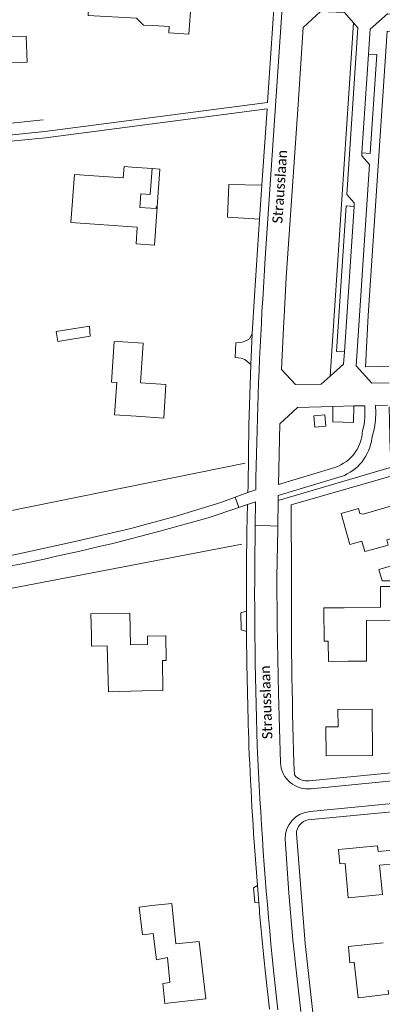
# Model space of a CAD drawing. Extents: x 177628 to 188968, y 384226 to 390673.
# Tile 77 of 256: x 182301 to 182390, y 385992 to 386234. Entities that reach past the tile are written whole.
import ezdxf

# ---------------------------------------------------------------- set-up
doc = ezdxf.new("R2010")
doc.units = 0
for name, color, linetype, lineweight in [('B01_F', 14, 'Continuous', 9), ('B01_T', 14, 'Continuous', 9), ('B11_S', 14, 'Continuous', 9), ('B14_F', 14, 'Continuous', 9), ('T03_F', 253, 'Continuous', 9), ('T22_F', 253, 'Continuous', 9), ('V00_F', 8, 'Continuous', 9), ('V00_T', 8, 'Continuous', 9), ('Z06', 7, 'Continuous', 9)]:
    doc.layers.add(name, color=color, linetype=linetype, lineweight=lineweight)
doc.styles.add('Legend', font='calibri.ttf')

msp = doc.modelspace()

# ---------------------------------------------------------------- linework, layer by layer
at = {"layer": 'B01_F', "linetype": 'Continuous'}
msp.add_lwpolyline([(182330.37, 386016.113), (182333.429, 386016.497)], dxfattribs=at)
at = {"layer": 'B01_T', "linetype": 'Continuous'}
for points in [[(182337.623, 386230.901), (182342.535, 386230.62), (182343.08, 386238.455), (182342.65, 386238.41), (182342.59, 386238.065), (182337.11, 386238.45), (182337.09, 386239.49), (182335.035, 386239.6), (182336.19, 386240.73), (182334.645, 386242.6), (182335.185, 386242.88), (182335.385, 386246.18), (182333.185, 386246.39), (182333.425, 386250.825), (182328.554, 386251.219)], [(182333.763, 386232.713), (182337.744, 386232.502), (182337.623, 386230.901)], [(182329.602, 386179.094), (182329.891, 386183.195), (182313.555, 386184.304), (182314.442, 386196.135), (182326.417, 386195.315), (182326.639, 386198.093), (182328.522, 386197.96)], [(182333.51, 386197.6), (182328.522, 386197.96)], [(182334.794, 386188.152), (182334.533, 386188.171), (182334.503, 386187.752), (182330.504, 386188.04), (182330.732, 386191.333), (182333.046, 386191.167), (182333.51, 386197.6)], [(182333.51, 386197.6), (182335.465, 386197.459), (182334.794, 386188.152)], [(182329.602, 386179.094), (182334.117, 386178.776), (182334.794, 386188.152)], [(182329.61, 386136.697), (182324.326, 386137.043), (182324.828, 386144.994), (182323.55, 386145.068), (182324.233, 386155.122)], [(182324.233, 386155.122), (182326.304, 386154.992)], [(182326.304, 386154.992), (182331.335, 386154.676), (182330.718, 386144.892), (182336.919, 386144.501), (182336.401, 386136.27), (182329.61, 386136.697)], [(182397.343, 386110.796), (182395.94, 386115.77), (182385.37, 386112.64), (182384.56, 386112.81), (182384.22, 386114.04), (182379.9, 386112.78), (182382.1, 386105.21), (182385.049, 386105.995)], [(182387.672, 386103.988), (182391.489, 386105.073), (182391.141, 386106.336), (182394.707, 386107.355), (182396.399, 386101.248), (182393.247, 386100.35), (182393.145, 386100.717), (182392.17, 386100.438), (182392.297, 386099.979), (182389.178, 386099.092), (182389.976, 386096.232), (182399.749, 386096.287), (182397.932, 386102.844), (182403.123, 386104.333), (182401.428, 386110.491), (182397.75, 386109.423), (182397.343, 386110.796)], [(182381.692, 386076.49), (182386.186, 386076.495), (182386.16, 386086.559), (182396.367, 386086.597), (182396.35, 386094.869), (182389.564, 386094.841), (182389.57, 386089.832), (182380.685, 386089.664)], [(182381.692, 386076.49), (182376.797, 386076.459), (182376.772, 386081.463), (182375.736, 386081.458), (182375.694, 386089.627), (182380.685, 386089.664)], [(182318.615, 386082.963), (182318.522, 386088.123), (182328.063, 386088.297), (182328.203, 386080.576), (182332.411, 386080.653), (182332.374, 386082.688), (182336.875, 386082.77), (182336.985, 386076.724), (182336.052, 386076.707), (182336.187, 386069.315), (182331.1, 386069.221)], [(182318.615, 386082.963), (182318.669, 386080.221), (182322.509, 386080.33), (182322.796, 386069.026), (182331.1, 386069.221)], [(182376.273, 386053.254), (182376.197, 386060.37), (182379.201, 386060.402), (182379.156, 386064.656), (182387.573, 386064.751), (182387.672, 386053.376), (182376.273, 386053.254)], [(182397.034, 386027.087), (182389.386, 386026.389), (182390.08, 386019.222), (182381.654, 386018.367), (182380.885, 386026.849), (182379.591, 386026.731), (182379.268, 386030.286), (182388.864, 386031.156), (182388.989, 386029.777), (182392.674, 386030.111), (182392.372, 386033.449), (182396.42, 386033.816)], [(182333.429, 386016.497), (182338.358, 386017.009), (182339.389, 386007.078), (182345.119, 386007.673), (182346.718, 385993.552), (182336.66, 385992.437), (182336.121, 385997.297)], [(182390.245, 386007.331), (182381.725, 386006.416), (182382.098, 386002.436), (182383.129, 386002.532), (182384.118, 385993.817), (182391.564, 385994.734), (182391.466, 385995.669)]]:
    msp.add_lwpolyline(points, dxfattribs=at)
at = {"layer": 'B11_S', "linetype": 'Continuous'}
for points in [[(182333.763, 386232.713), (182331.404, 386232.799), (182329.732, 386234.54), (182317.85, 386235.161), (182318.214, 386242.859), (182325.86, 386242.363), (182326.202, 386246.41), (182327.225, 386246.258)], [(182385.049, 386105.995), (182385.757, 386103.454), (182387.672, 386103.988)], [(182330.37, 386016.113), (182331.143, 386009.305), (182333.805, 386009.573), (182334.579, 386003.176), (182337.345, 386003.707), (182337.899, 385997.596), (182336.121, 385997.297)]]:
    msp.add_lwpolyline(points, dxfattribs=at)
at = {"layer": 'B14_F', "linetype": 'Continuous'}
for points in [[(182298.652, 386229.914), (182298.916, 386223.558), (182302.896, 386223.722), (182302.632, 386230.078), (182298.652, 386229.914)], [(182309.946, 386157.524), (182318.194, 386158.862), (182318.288, 386156.362), (182310.409, 386155.097), (182309.946, 386157.524)]]:
    msp.add_lwpolyline(points, dxfattribs=at)
at = {"layer": 'T03_F', "linetype": 'Continuous'}
for points in [[(182284.52, 386286.788), (182287.174, 386207.539), (182306.779, 386209.535)], [(182253.815, 386111.257), (182280.545, 386115.002), (182280.451, 386109.754), (182356.341, 386125.158)], [(182289.275, 386084.554), (182289.298, 386092.548), (182355.558, 386105.284)]]:
    msp.add_lwpolyline(points, dxfattribs=at)
at = {"layer": 'T22_F', "linetype": 'Continuous'}
for points in [[(182351.998, 386185.597), (182352.351, 386193.692)], [(182353.929, 386151.118), (182354.086, 386154.716)], [(182355.363, 386084.214), (182355.345, 386088.381)], [(182358.716, 386017.228), (182358.433, 386020.869)]]:
    msp.add_lwpolyline(points, dxfattribs=at)
at = {"layer": 'V00_F', "linetype": 'Continuous'}
for points in [[(182386.663, 386225.725), (182385.028, 386201.447)], [(182361.742, 386212.274), (182307.367, 386205.169), (182293.776, 386203.808), (182269.299, 386201.209), (182251.276, 386199.193), (182251.109, 386200.684), (182269.136, 386202.7), (182293.622, 386205.3), (182307.195, 386206.659), (182361.846, 386213.8)], [(182360.465, 386193.48), (182352.351, 386193.692)], [(182383.126, 386188.294), (182380.749, 386152.512)], [(182351.998, 386185.597), (182359.901, 386185.182)], [(182358.118, 386156.973), (182357.407, 386155.742), (182356.664, 386155.287), (182355.657, 386154.921), (182354.086, 386154.716)], [(182353.929, 386151.118), (182355.41, 386150.97), (182356.255, 386150.684), (182357.781, 386149.47)], [(182373.444, 386134.06), (182373.244, 386136.837), (182375.954, 386137.032), (182376.154, 386134.256), (182373.444, 386134.06)], [(182364.382, 386109.698), (182358.839, 386109.919)], [(182355.345, 386088.381), (182356.674, 386088.794)], [(182356.702, 386083.781), (182355.363, 386084.214)], [(182358.433, 386020.869), (182359.367, 386021.372)], [(182359.714, 386017.133), (182358.716, 386017.228)]]:
    msp.add_lwpolyline(points, dxfattribs=at)
at = {"layer": 'V00_T', "linetype": 'Continuous'}
for points in [[(182373.047, 386349.532), (182361.32, 386175.6), (182360.67, 386165.434)], [(182364.323, 386250.261), (182361.846, 386213.8)], [(182382.998, 386233.354), (182380.74, 386235.945), (182374.905, 386236.134), (182370.643, 386232.214), (182369.396, 386213.333), (182366.47, 386170.78), (182365.93, 386161.26), (182365.82, 386158.443), (182365.289, 386148.21), (182368.749, 386144.484), (182375.048, 386144.626), (182377.256, 386146.584)], [(182397.642, 386235.479), (182391.333, 386235.603), (182387.053, 386231.808), (182386.663, 386225.725)], [(182382.998, 386233.354), (182377.256, 386146.584)], [(182383.126, 386188.294), (182383.171, 386189.14), (182381.334, 386191.167), (182384.055, 386232.141), (182382.998, 386233.354)], [(182391.67, 386149.04), (182385.93, 386148.86), (182386.59, 386161.47), (182391.25, 386231.37), (182406.189, 386230.905)], [(182385.028, 386201.447), (182387.057, 386201.274), (182388.667, 386225.577), (182386.663, 386225.725)], [(182361.742, 386212.274), (182360.465, 386193.48)], [(182385.028, 386201.447), (182384.989, 386200.712), (182386.859, 386198.556), (182383.584, 386149.089), (182387.488, 386144.822), (182391.722, 386144.92)], [(182359.901, 386185.182), (182360.465, 386193.48)], [(182383.126, 386188.294), (182381.152, 386188.396), (182378.771, 386152.645), (182380.749, 386152.512)], [(182359.901, 386185.182), (182358.632, 386166.29), (182358.118, 386156.973)], [(182357.781, 386149.47), (182358.118, 386156.973)], [(182377.256, 386146.584), (182380.531, 386149.489), (182380.749, 386152.512)], [(182357.111, 386119.607), (182357.312, 386134.542), (182357.781, 386149.47)], [(182391.722, 386139.004), (182391.992, 386128.2), (182393.123, 386124.412), (182364.461, 386116.004)], [(182377.934, 386139.111), (182369.256, 386138.89), (182364.868, 386134.81), (182364.551, 386119.979), (182377.548, 386123.887)], [(182377.934, 386139.111), (182377.867, 386135.333), (182382.962, 386135.207), (182383.012, 386139.241)], [(182383.012, 386139.241), (182377.934, 386139.111)], [(182385.766, 386136.505), (182385.761, 386139.311), (182383.012, 386139.241)], [(182388.428, 386137.669), (182388.368, 386139.365), (182391.304, 386139.439)], [(182385.486, 386134.278), (182385.707, 386135.381), (182385.766, 386136.505)], [(182388.428, 386137.669), (182388.395, 386135.773), (182388.093, 386133.901)], [(182385.194, 386133.199), (182385.486, 386134.278)], [(182388.093, 386133.901), (182387.475, 386131.349)], [(182417.481, 386129.311), (182367.696, 386114.919), (182367.77, 386096.531)], [(182379.967, 386121.88), (182364.49, 386117.218), (182364.461, 386116.004)], [(182357.026, 386117.938), (182357.111, 386119.607)], [(182358.979, 386118.65), (182357.026, 386117.938)], [(182350.426, 386115.533), (182353.919, 386116.806)], [(182353.919, 386116.806), (182357.026, 386117.938)], [(182353.919, 386116.806), (182354.828, 386114.31)], [(182364.382, 386109.698), (182364.461, 386116.004)], [(182328.27, 386109.141), (182339.403, 386112.145), (182350.426, 386115.533)], [(182347.317, 386111.758), (182354.828, 386114.31)], [(182354.828, 386114.31), (182356.956, 386115.033)], [(182356.956, 386115.033), (182356.798, 386108.471)], [(182356.956, 386115.033), (182358.947, 386115.709)], [(182358.839, 386109.919), (182358.947, 386115.709)], [(182323.52, 386105.391), (182335.448, 386108.466), (182347.317, 386111.758)], [(182301.575, 386103.102), (182314.944, 386106.028), (182328.27, 386109.141)], [(182364.22, 386085.646), (182364.184, 386097.288), (182364.372, 386108.928)], [(182364.372, 386108.928), (182364.382, 386109.698)], [(182356.674, 386088.794), (182356.685, 386086.289), (182356.702, 386083.781)], [(182365.031, 386051.572), (182364.518, 386068.606), (182364.22, 386085.646)], [(182372.122, 386047.151), (182404.83, 386050.305)], [(182419.93, 386049.82), (182372.592, 386045.161)], [(182371.86, 386037.51), (182442.054, 386044.246)], [(182372.366, 386039.6), (182427.9, 386044.98)], [(182373.7, 385983.539), (182371.12, 386007.14), (182368.94, 386034.142)], [(182370.008, 385990.422), (182369, 385999.85), (182368.11, 386008.07), (182367.117, 386019.485), (182366.17, 386032.79)], [(182359.367, 386021.372), (182359.538, 386019.254), (182359.714, 386017.133)], [(182360.94, 386003.741), (182361.371, 385999.778), (182362.322, 385991.022)], [(182364.375, 385990.814), (182363.445, 385999.753), (182363.008, 386003.818)]]:
    msp.add_lwpolyline(points, dxfattribs=at)
for centre, radius, start, end in [((183390.117, 386104.802), 1031.231, 176.629321, 179.230588), ((182375.219, 386133.594), 9.983, 283.49062, 357.73115), ((182376.046, 386132.7), 11.509, 289.91971, 353.25827), ((183424.704, 386092.868), 1066.001, 179.083481, 181.996921), ((183408.67, 386092.003), 1052.001, 179.103081, 180.174799), ((182164.105, 386766.066), 679.636, 279.849073, 283.565658), ((182209.772, 386526.329), 433.069, 276.40854, 282.23853), ((183513.915, 386088.741), 1146.172, 179.610608, 182.008936), ((183407.152, 386092.139), 1050.483, 180.455845, 181.989534), ((183262.181, 386092.94), 905.646, 182.358651, 184.532513), ((183288.617, 386095.132), 930.103, 182.428469, 185.634185), ((182371.841, 386051.939), 6.82, 183.08739, 276.32314), ((182371.575, 386051.216), 4.102, 220.32334, 277.65808), ((182372.932, 386032.861), 6.763, 94.80331, 180.60243), ((182372.459, 386034.041), 3.52, 99.79518, 178.35533), ((183254.732, 386092.317), 898.171, 184.801749, 185.659627)]:
    msp.add_arc(centre, radius, start, end, dxfattribs=at)

# ---------------------------------------------------------------- texts
at = {"layer": 'Z06', "linetype": 'Continuous', "style": 'Legend'}
for rotation, p in [(86.15925, (182365.496, 386184.021)), (92.00654, (182363.08, 386057.432))]:
    msp.add_text('Strausslaan', height=2.5, rotation=rotation, dxfattribs=at).set_placement(p)

doc.saveas('drawing.dxf')
